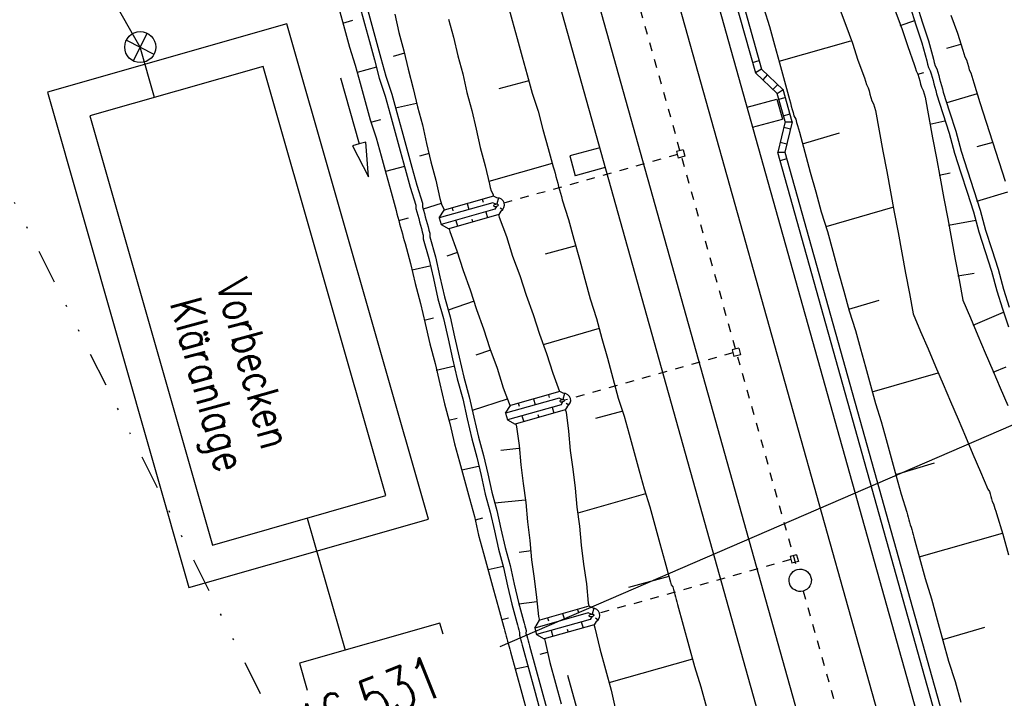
# Model space of a CAD drawing. Extents: x 447426 to 448116, y 440349 to 441552.
# Tile 75 of 96: x 447542 to 447599, y 441355 to 441395. Entities that reach past the tile are written whole.
import ezdxf

# ---------------------------------------------------------------- set-up
doc = ezdxf.new("R2010")
doc.units = 0
doc.header["$LTSCALE"] = 2
doc.header["$MEASUREMENT"] = 0
for name, pattern in [('ACAD_ISO03W100', [0.5, 0.25, -0.25]), ('ACAD_ISO10W100W', [0.5, 0.25, -0.25]), ('AUSGEZOGEN', [0]), ('GETRENNTX3', [3.25, 1, -0.75, 0, -0.75, 0, -0.75])]:
    doc.linetypes.add(name, pattern=pattern)
for name, color, linetype in [('ACHSELEMENT', 1, 'AUSGEZOGEN'), ('DB-Bahnachse', 7, 'CONTINUOUS'), ('DB-Bemassung', 15, 'CONTINUOUS'), ('DB-Bestand', 8, 'CONTINUOUS'), ('DB-Boeschungen', 15, 'CONTINUOUS'), ('DB-Gleisachsen', 7, 'CONTINUOUS'), ('DB-GRABEN', 15, 'AUSGEZOGEN'), ('DB-Ingenieurbauwerke', 15, 'CONTINUOUS'), ('DB-Kabelanlagen', 15, 'CONTINUOUS'), ('DB-Kläranlage', 15, 'CONTINUOUS'), ('FBRTOP', 250, 'AUSGEZOGEN'), ('TELEKOM', 4, 'GETRENNTX3')]:
    doc.layers.add(name, color=color, linetype=linetype)
doc.styles.add('ROMANS', font='romans.shx', dxfattribs={"width": 0.8})

# ---------------------------------------------------------------- blocks, each defined once
blk = doc.blocks.new('PRIM_A79_4')
at = {"layer": 'DB-Bestand', "color": 253, "linetype": 'Continuous'}
for points in [[(666.643, 264.095), (667.974, 262.883)], [(666.703, 262.823), (667.914, 264.154)]]:
    blk.add_lwpolyline(points, dxfattribs=at)
blk.add_circle((667.309, 263.489), 0.9, dxfattribs=at)

msp = doc.modelspace()

# ---------------------------------------------------------------- linework, layer by layer
at = {"layer": 'ACHSELEMENT'}
msp.add_line((447600.227, 441371.43), (447569.763, 441358.242), dxfattribs=at)
at = {"layer": 'DB-Bahnachse', "linetype": 'ACAD_ISO10W100W'}
for p, q in [((447569.045, 441427.145), (447587.083, 441362.75)), ((447587.433, 441361.498), (447591.44, 441347.194))]:
    msp.add_line(p, q, dxfattribs=at)
at = {"layer": 'DB-Bahnachse', "linetype": 'Continuous'}
msp.add_ellipse((447587.258, 441362.124), major_axis=(-0.46, 0.46), ratio=1, start_param=2.623338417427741, end_param=8.906523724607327, dxfattribs=at)
at = {"layer": 'DB-Boeschungen', "linetype": 'Continuous'}
for p, q in [((447570.204, 441395.799), (447570.494, 441394.738)), ((447585.132, 441395.426), (447585.47, 441394.378)), ((447589.521, 441395.486), (447589.908, 441394.452)), ((447566.793, 441394.814), (447567.083, 441393.753)), ((447570.494, 441394.738), (447570.785, 441393.677)), ((447585.47, 441394.378), (447585.761, 441393.317)), ((447589.908, 441394.452), (447590.295, 441393.417)), ((447567.083, 441393.753), (447567.325, 441392.679)), ((447570.785, 441393.677), (447571.075, 441392.616)), ((447586.025, 441392.352), (447590.207, 441393.549)), ((447585.761, 441393.317), (447586.051, 441392.256)), ((447590.295, 441393.417), (447590.62, 441392.418)), ((447567.325, 441392.679), (447567.616, 441391.618)), ((447571.075, 441392.616), (447571.365, 441391.555)), ((447590.62, 441392.418), (447591.007, 441391.383)), ((447586.051, 441392.256), (447586.341, 441391.195)), ((447567.616, 441391.618), (447567.858, 441390.544)), ((447571.458, 441391.218), (447569.721, 441390.743)), ((447571.365, 441391.555), (447571.656, 441390.494)), ((447591.007, 441391.383), (447591.06, 441391.19)), ((447586.341, 441391.195), (447586.632, 441390.134)), ((447591.06, 441391.19), (447591.113, 441390.997)), ((447591.113, 441390.997), (447591.214, 441390.817)), ((447591.214, 441390.817), (447591.266, 441390.624)), ((447567.858, 441390.544), (447568.148, 441389.483)), ((447571.656, 441390.494), (447571.994, 441389.447)), ((447586.632, 441390.134), (447586.684, 441389.941)), ((447591.266, 441390.624), (447591.319, 441390.432)), ((447591.319, 441390.432), (447591.372, 441390.239)), ((447591.372, 441390.239), (447591.425, 441390.046)), ((447586.684, 441389.941), (447586.737, 441389.748)), ((447586.737, 441389.748), (447586.79, 441389.555)), ((447586.79, 441389.555), (447586.843, 441389.362)), ((447591.425, 441390.046), (447591.526, 441389.866)), ((447591.526, 441389.866), (447591.579, 441389.673)), ((447591.579, 441389.673), (447591.631, 441389.48)), ((447568.148, 441389.483), (447568.39, 441388.409)), ((447571.994, 441389.447), (447572.284, 441388.386)), ((447586.843, 441389.362), (447586.895, 441389.169)), ((447586.895, 441389.169), (447586.996, 441388.99)), ((447586.996, 441388.99), (447587.049, 441388.797)), ((447591.631, 441389.48), (447591.852, 441388.296)), ((447568.39, 441388.409), (447568.632, 441387.334)), ((447572.284, 441388.386), (447572.588, 441387.276)), ((447587.049, 441388.797), (447587.102, 441388.604)), ((447587.102, 441388.604), (447587.155, 441388.411)), ((447587.155, 441388.411), (447587.208, 441388.218)), ((447587.208, 441388.218), (447587.524, 441387.06)), ((447587.392, 441387.543), (447589.549, 441388.185)), ((447591.852, 441388.296), (447592.072, 441387.112)), ((447568.632, 441387.334), (447568.923, 441386.273)), ((447572.588, 441387.276), (447572.878, 441386.215)), ((447587.524, 441387.06), (447587.841, 441385.903)), ((447592.072, 441387.112), (447592.292, 441385.929)), ((447568.923, 441386.273), (447569.165, 441385.199)), ((447572.825, 441386.408), (447569.125, 441385.344)), ((447572.878, 441386.215), (447572.931, 441386.022)), ((447572.931, 441386.022), (447572.984, 441385.829)), ((447572.984, 441385.829), (447573.036, 441385.637)), ((447573.036, 441385.637), (447573.089, 441385.444)), ((447587.841, 441385.903), (447588.158, 441384.746)), ((447592.292, 441385.929), (447592.512, 441384.745)), ((447569.165, 441385.199), (447569.217, 441385.006)), ((447569.217, 441385.006), (447569.27, 441384.813)), ((447573.089, 441385.444), (447573.142, 441385.251)), ((447573.142, 441385.251), (447573.195, 441385.058)), ((447573.195, 441385.058), (447573.248, 441384.865)), ((447569.27, 441384.813), (447569.371, 441384.634)), ((447569.371, 441384.634), (447569.408, 441384.5)), ((447573.248, 441384.865), (447573.3, 441384.672)), ((447573.3, 441384.672), (447573.353, 441384.479)), ((447573.353, 441384.479), (447573.406, 441384.286)), ((447588.158, 441384.746), (447588.474, 441383.588)), ((447592.512, 441384.745), (447592.733, 441383.561)), ((447573.406, 441384.286), (447573.771, 441383.142)), ((447588.76, 441382.733), (447592.653, 441383.85)), ((447569.702, 441383.423), (447569.741, 441383.283)), ((447569.741, 441383.283), (447570.154, 441382.152)), ((447588.474, 441383.588), (447588.839, 441382.444)), ((447592.733, 441383.561), (447592.953, 441382.377)), ((447573.771, 441383.142), (447574.088, 441381.985)), ((447570.154, 441382.152), (447570.519, 441381.008)), ((447588.839, 441382.444), (447589.156, 441381.286)), ((447592.953, 441382.377), (447593.173, 441381.193)), ((447574.193, 441381.599), (447572.409, 441381.11)), ((447574.088, 441381.985), (447574.404, 441380.827)), ((447570.519, 441381.008), (447570.932, 441379.877)), ((447589.156, 441381.286), (447589.473, 441380.129)), ((447593.173, 441381.193), (447593.393, 441380.009)), ((447574.404, 441380.827), (447574.721, 441379.67)), ((447570.932, 441379.877), (447571.297, 441378.733)), ((447589.473, 441380.129), (447589.789, 441378.972)), ((447593.393, 441380.009), (447593.613, 441378.826)), ((447574.721, 441379.67), (447575.038, 441378.512)), ((447571.297, 441378.733), (447571.71, 441377.602)), ((447589.789, 441378.972), (447590.106, 441377.814)), ((447593.613, 441378.826), (447593.834, 441377.642)), ((447575.038, 441378.512), (447575.403, 441377.368)), ((447590.08, 441377.91), (447591.851, 441378.447)), ((447571.71, 441377.602), (447572.075, 441376.457)), ((447590.106, 441377.814), (447590.471, 441376.67)), ((447593.834, 441377.642), (447594.269, 441376.62)), ((447575.403, 441377.368), (447575.719, 441376.21)), ((447572.075, 441376.457), (447572.488, 441375.326)), ((447575.561, 441376.789), (447572.295, 441375.844)), ((447590.471, 441376.67), (447590.761, 441375.609)), ((447594.269, 441376.62), (447594.704, 441375.599)), ((447575.719, 441376.21), (447576.036, 441375.053)), ((447572.488, 441375.326), (447572.853, 441374.182)), ((447590.761, 441375.609), (447591.052, 441374.548)), ((447594.704, 441375.599), (447595.139, 441374.577)), ((447576.036, 441375.053), (447576.353, 441373.895)), ((447572.853, 441374.182), (447573.242, 441373.116)), ((447591.052, 441374.548), (447591.342, 441373.487)), ((447591.447, 441373.101), (447595.292, 441374.205)), ((447595.139, 441374.577), (447595.574, 441373.556)), ((447576.353, 441373.895), (447576.669, 441372.738)), ((447591.342, 441373.487), (447591.632, 441372.426)), ((447595.574, 441373.556), (447596.009, 441372.535)), ((447576.669, 441372.738), (447577.008, 441371.69)), ((447591.632, 441372.426), (447591.971, 441371.378)), ((447596.009, 441372.535), (447596.444, 441371.513)), ((447573.58, 441372.065), (447573.631, 441371.907)), ((447573.631, 441371.907), (447573.777, 441370.806)), ((447576.929, 441371.98), (447575.337, 441371.544)), ((447577.008, 441371.69), (447577.298, 441370.629)), ((447591.971, 441371.378), (447592.261, 441370.317)), ((447596.444, 441371.513), (447596.879, 441370.492)), ((447573.777, 441370.806), (447573.874, 441369.692)), ((447577.298, 441370.629), (447577.588, 441369.568)), ((447592.261, 441370.317), (447592.551, 441369.256)), ((447596.879, 441370.492), (447597.314, 441369.47)), ((447573.874, 441369.692), (447574.02, 441368.592)), ((447577.588, 441369.568), (447577.879, 441368.507)), ((447597.314, 441369.47), (447597.748, 441368.449)), ((447592.551, 441369.256), (447592.842, 441368.195)), ((447592.815, 441368.291), (447595.069, 441368.96)), ((447574.02, 441368.592), (447574.165, 441367.491)), ((447577.879, 441368.507), (447578.169, 441367.446)), ((447597.748, 441368.449), (447598.183, 441367.428)), ((447592.842, 441368.195), (447593.132, 441367.134)), ((447574.165, 441367.491), (447574.263, 441366.377)), ((447578.248, 441367.157), (447574.307, 441366.027)), ((447578.169, 441367.446), (447578.508, 441366.398)), ((447598.183, 441367.428), (447598.271, 441367.296)), ((447598.271, 441367.296), (447598.311, 441367.151)), ((447598.311, 441367.151), (447598.35, 441367.007)), ((447593.132, 441367.134), (447593.47, 441366.086)), ((447598.35, 441367.007), (447598.39, 441366.862)), ((447598.39, 441366.862), (447598.43, 441366.717)), ((447598.43, 441366.717), (447598.517, 441366.586)), ((447598.517, 441366.586), (447598.557, 441366.441)), ((447574.263, 441366.377), (447574.408, 441365.277)), ((447578.508, 441366.398), (447578.798, 441365.337)), ((447593.47, 441366.086), (447593.51, 441365.941)), ((447598.557, 441366.441), (447598.597, 441366.296)), ((447598.597, 441366.296), (447598.636, 441366.152)), ((447598.636, 441366.152), (447598.676, 441366.007)), ((447598.676, 441366.007), (447599.054, 441364.815)), ((447593.51, 441365.941), (447593.55, 441365.797)), ((447593.55, 441365.797), (447593.589, 441365.652)), ((447593.589, 441365.652), (447593.629, 441365.507)), ((447593.629, 441365.507), (447593.668, 441365.363)), ((447574.408, 441365.277), (447574.506, 441364.163)), ((447578.798, 441365.337), (447579.088, 441364.276)), ((447593.668, 441365.363), (447593.708, 441365.218)), ((447593.708, 441365.218), (447593.747, 441365.073)), ((447593.747, 441365.073), (447593.787, 441364.929)), ((447593.787, 441364.929), (447593.827, 441364.784)), ((447594.183, 441363.482), (447599.041, 441364.863)), ((447579.088, 441364.276), (447579.378, 441363.215)), ((447593.827, 441364.784), (447593.866, 441364.639)), ((447593.866, 441364.639), (447594.196, 441363.434)), ((447599.054, 441364.815), (447599.384, 441363.609)), ((447574.506, 441364.163), (447574.651, 441363.062)), ((447579.378, 441363.215), (447579.669, 441362.154)), ((447594.196, 441363.434), (447594.526, 441362.228)), ((447574.651, 441363.062), (447574.81, 441361.914)), ((447579.616, 441362.347), (447577.253, 441361.701)), ((447579.669, 441362.154), (447579.708, 441362.01)), ((447579.708, 441362.01), (447579.748, 441361.865)), ((447594.526, 441362.228), (447594.904, 441361.035)), ((447574.81, 441361.914), (447574.907, 441360.8)), ((447579.748, 441361.865), (447579.836, 441361.734)), ((447579.836, 441361.734), (447579.875, 441361.589)), ((447579.875, 441361.589), (447579.915, 441361.444)), ((447579.915, 441361.444), (447579.954, 441361.3)), ((447579.954, 441361.3), (447579.994, 441361.155)), ((447579.994, 441361.155), (447580.034, 441361.01)), ((447580.034, 441361.01), (447580.073, 441360.865)), ((447580.073, 441360.865), (447580.113, 441360.721)), ((447594.904, 441361.035), (447595.234, 441359.83)), ((447574.907, 441360.8), (447574.947, 441360.655)), ((447574.947, 441360.655), (447574.958, 441360.615)), ((447580.113, 441360.721), (447580.443, 441359.515)), ((447595.234, 441359.83), (447595.564, 441358.624)), ((447575.254, 441359.535), (447575.264, 441359.498)), ((447575.264, 441359.498), (447575.303, 441359.353)), ((447575.303, 441359.353), (447575.585, 441358.134)), ((447580.443, 441359.515), (447580.773, 441358.309)), ((447595.551, 441358.672), (447597.997, 441359.393)), ((447595.564, 441358.624), (447595.894, 441357.418)), ((447575.585, 441358.134), (447575.915, 441356.928)), ((447580.773, 441358.309), (447581.102, 441357.104)), ((447580.984, 441357.538), (447576.126, 441356.157)), ((447595.894, 441357.418), (447596.272, 441356.226)), ((447575.915, 441356.928), (447576.245, 441355.723)), ((447581.102, 441357.104), (447581.481, 441355.911)), ((447576.245, 441355.723), (447576.526, 441354.504)), ((447581.481, 441355.911), (447581.81, 441354.706)), ((447596.272, 441356.226), (447596.602, 441355.02))]:
    msp.add_line(p, q, dxfattribs=at)
at = {"layer": 'DB-Gleisachsen', "linetype": 'Continuous'}
for p, q in [((447571.212, 441427.752), (447593.607, 441347.801)), ((447566.879, 441426.539), (447589.273, 441346.587))]:
    msp.add_line(p, q, dxfattribs=at)
at = {"layer": 'DB-GRABEN', "linetype": 'Continuous'}
for p, q in [((447561.942, 441395.872), (447562.272, 441394.666)), ((447560.399, 441395.449), (447560.729, 441394.244)), ((447561.556, 441395.766), (447561.886, 441394.56)), ((447592.789, 441395.292), (447593.175, 441394.257)), ((447593.657, 441395.529), (447593.995, 441394.481)), ((447594.043, 441395.635), (447594.381, 441394.587)), ((447560.636, 441394.581), (447561.215, 441394.74)), ((447562.272, 441394.666), (447562.562, 441393.605)), ((447563.657, 441395.097), (447563.899, 441394.023)), ((447593.074, 441394.437), (447593.929, 441394.722)), ((447596.021, 441395.036), (447596.408, 441394.001)), ((447560.729, 441394.244), (447561.019, 441393.183)), ((447561.886, 441394.56), (447562.176, 441393.499)), ((447593.175, 441394.257), (447593.514, 441393.209)), ((447593.995, 441394.481), (447594.334, 441393.434)), ((447594.381, 441394.587), (447594.72, 441393.539)), ((447562.562, 441393.605), (447562.853, 441392.544)), ((447563.899, 441394.023), (447564.19, 441392.962)), ((447594.72, 441393.539), (447595.01, 441392.478)), ((447596.408, 441394.001), (447596.733, 441393.001)), ((447561.019, 441393.183), (447561.358, 441392.135)), ((447562.176, 441393.499), (447562.467, 441392.438)), ((447564.19, 441392.962), (447564.432, 441391.887)), ((447593.514, 441393.209), (447593.901, 441392.175)), ((447594.334, 441393.434), (447594.624, 441392.373)), ((447596.592, 441393.326), (447595.772, 441393.101)), ((447596.733, 441393.001), (447596.786, 441392.808)), ((447562.467, 441392.438), (447562.757, 441391.377)), ((447562.853, 441392.544), (447563.143, 441391.483)), ((447564.229, 441392.817), (447563.554, 441392.632)), ((447594.624, 441392.373), (447594.677, 441392.18)), ((447595.01, 441392.478), (447595.063, 441392.285)), ((447596.786, 441392.808), (447596.838, 441392.616)), ((447596.838, 441392.616), (447596.94, 441392.436)), ((447596.94, 441392.436), (447596.992, 441392.243)), ((447561.358, 441392.135), (447561.648, 441391.074)), ((447562.585, 441392.004), (447561.476, 441391.701)), ((447564.432, 441391.887), (447564.735, 441390.778)), ((447593.901, 441392.175), (447593.954, 441391.982)), ((447593.954, 441391.982), (447594.006, 441391.789)), ((447594.006, 441391.789), (447594.107, 441391.609)), ((447594.677, 441392.18), (447594.73, 441391.987)), ((447594.73, 441391.987), (447594.831, 441391.807)), ((447594.831, 441391.807), (447594.883, 441391.614)), ((447595.063, 441392.285), (447595.116, 441392.092)), ((447595.116, 441392.092), (447595.217, 441391.913)), ((447595.217, 441391.913), (447595.269, 441391.72)), ((447596.992, 441392.243), (447597.045, 441392.05)), ((447597.045, 441392.05), (447597.098, 441391.857)), ((447597.098, 441391.857), (447597.199, 441391.677)), ((447560.506, 441391.396), (447561.583, 441387.544)), ((447562.757, 441391.377), (447563.096, 441390.329)), ((447563.143, 441391.483), (447563.481, 441390.435)), ((447594.107, 441391.609), (447594.445, 441391.701)), ((447594.107, 441391.609), (447594.16, 441391.416)), ((447594.16, 441391.416), (447594.213, 441391.223)), ((447594.213, 441391.223), (447594.266, 441391.03)), ((447594.883, 441391.614), (447594.936, 441391.421)), ((447594.936, 441391.421), (447594.989, 441391.228)), ((447594.989, 441391.228), (447595.042, 441391.035)), ((447595.269, 441391.72), (447595.322, 441391.527)), ((447595.322, 441391.527), (447595.375, 441391.334)), ((447595.375, 441391.334), (447595.428, 441391.141)), ((447597.199, 441391.677), (447597.252, 441391.484)), ((447597.252, 441391.484), (447597.304, 441391.292)), ((447597.304, 441391.292), (447597.357, 441391.099)), ((447561.648, 441391.074), (447561.938, 441390.013)), ((447564.735, 441390.778), (447564.977, 441389.704)), ((447594.266, 441391.03), (447594.318, 441390.837)), ((447594.318, 441390.837), (447594.419, 441390.658)), ((447594.419, 441390.658), (447594.472, 441390.465)), ((447595.042, 441391.035), (447595.095, 441390.842)), ((447595.095, 441390.842), (447595.147, 441390.65)), ((447595.147, 441390.65), (447595.2, 441390.457)), ((447595.428, 441391.141), (447595.48, 441390.948)), ((447595.48, 441390.948), (447595.533, 441390.755)), ((447595.533, 441390.755), (447595.586, 441390.562)), ((447597.357, 441391.099), (447597.722, 441389.954)), ((447563.096, 441390.329), (447563.386, 441389.269)), ((447563.481, 441390.435), (447563.772, 441389.374)), ((447594.472, 441390.465), (447594.525, 441390.272)), ((447594.525, 441390.272), (447594.745, 441389.088)), ((447595.2, 441390.457), (447595.565, 441389.312)), ((447595.586, 441390.562), (447595.951, 441389.418)), ((447595.806, 441389.948), (447597.577, 441390.485)), ((447561.938, 441390.013), (447562.228, 441388.952)), ((447564.925, 441389.897), (447563.706, 441389.615)), ((447564.977, 441389.704), (447565.268, 441388.643)), ((447597.722, 441389.954), (447598.087, 441388.81)), ((447562.228, 441388.952), (447562.567, 441387.904)), ((447562.268, 441388.807), (447562.847, 441388.965)), ((447563.386, 441389.269), (447563.676, 441388.207)), ((447563.772, 441389.374), (447564.062, 441388.313)), ((447594.745, 441389.088), (447594.965, 441387.904)), ((447595.565, 441389.312), (447595.93, 441388.168)), ((447595.951, 441389.418), (447596.316, 441388.274)), ((447565.268, 441388.643), (447565.51, 441387.569)), ((447594.803, 441388.689), (447595.684, 441388.878)), ((447598.087, 441388.81), (447598.452, 441387.666)), ((447562.567, 441387.904), (447562.857, 441386.843)), ((447563.676, 441388.207), (447563.966, 441387.146)), ((447564.062, 441388.313), (447564.352, 441387.252)), ((447594.965, 441387.904), (447595.186, 441386.72)), ((447595.93, 441388.168), (447596.247, 441387.011)), ((447596.316, 441388.274), (447596.633, 441387.116)), ((447561.583, 441387.544), (447561.197, 441387.436)), ((447561.197, 441387.436), (447562.121, 441385.618)), ((447561.968, 441387.652), (447561.583, 441387.544)), ((447562.121, 441385.618), (447561.968, 441387.652)), ((447564.352, 441387.252), (447564.643, 441386.191)), ((447565.51, 441387.569), (447565.752, 441386.495)), ((447598.465, 441387.618), (447597.549, 441387.367)), ((447598.452, 441387.666), (447598.817, 441386.522)), ((447562.857, 441386.843), (447563.148, 441385.782)), ((447563.966, 441387.146), (447564.257, 441386.085)), ((447565.668, 441386.99), (447565.089, 441386.832)), ((447595.186, 441386.72), (447595.406, 441385.537)), ((447596.247, 441387.011), (447596.612, 441385.866)), ((447596.633, 441387.116), (447596.997, 441385.972)), ((447564.217, 441386.23), (447563.108, 441385.927)), ((447564.257, 441386.085), (447564.547, 441385.024)), ((447564.643, 441386.191), (447564.933, 441385.13)), ((447565.752, 441386.495), (447566.042, 441385.434)), ((447598.817, 441386.522), (447599.182, 441385.377)), ((447563.148, 441385.782), (447563.438, 441384.721)), ((447595.353, 441385.729), (447595.993, 441385.853)), ((447595.406, 441385.537), (447595.626, 441384.353)), ((447596.612, 441385.866), (447596.977, 441384.722)), ((447596.997, 441385.972), (447597.362, 441384.828)), ((447564.547, 441385.024), (447564.886, 441383.977)), ((447564.933, 441385.13), (447565.271, 441384.082)), ((447566.042, 441385.434), (447566.284, 441384.359)), ((447563.438, 441384.721), (447563.728, 441383.66)), ((447566.284, 441384.359), (447566.337, 441384.166)), ((447569.403, 441384.502), (447566.539, 441383.69)), ((447569.601, 441384.402), (447569.403, 441384.502)), ((447569.687, 441384.393), (447569.59, 441384.044)), ((447595.626, 441384.353), (447595.846, 441383.169)), ((447596.977, 441384.722), (447597.341, 441383.578)), ((447597.362, 441384.828), (447597.727, 441383.683)), ((447597.534, 441384.201), (447599.353, 441384.75)), ((447564.886, 441383.977), (447564.89, 441383.771)), ((447564.89, 441383.771), (447564.943, 441383.578)), ((447565.271, 441384.082), (447565.276, 441383.876)), ((447565.276, 441383.876), (447565.329, 441383.683)), ((447566.363, 441384.07), (447565.316, 441383.731)), ((447569.366, 441384.118), (447566.246, 441383.232)), ((447566.337, 441384.166), (447566.39, 441383.973)), ((447566.39, 441383.973), (447566.491, 441383.794)), ((447566.491, 441383.794), (447566.524, 441383.672)), ((447566.991, 441383.818), (447567.042, 441383.645)), ((447567.872, 441384.068), (447567.973, 441383.722)), ((447568.743, 441384.315), (447568.793, 441384.142)), ((447569.531, 441384.035), (447569.366, 441384.118)), ((447569.573, 441383.891), (447569.478, 441383.734)), ((447569.787, 441383.817), (447569.938, 441383.716)), ((447563.728, 441383.66), (447563.781, 441383.467)), ((447563.781, 441383.467), (447563.834, 441383.274)), ((447563.834, 441383.274), (447563.886, 441383.081)), ((447563.886, 441383.081), (447564.465, 441383.24)), ((447564.943, 441383.578), (447564.996, 441383.385)), ((447564.996, 441383.385), (447565.048, 441383.192)), ((447565.048, 441383.192), (447565.101, 441382.999)), ((447565.329, 441383.683), (447565.381, 441383.49)), ((447565.381, 441383.49), (447565.434, 441383.297)), ((447565.434, 441383.297), (447565.487, 441383.104)), ((447566.246, 441383.232), (447566.534, 441383.688)), ((447566.246, 441383.232), (447566.358, 441382.848)), ((447569.478, 441383.734), (447566.358, 441382.848)), ((447569.713, 441383.426), (447566.805, 441382.601)), ((447568.956, 441383.586), (447569.057, 441383.24)), ((447569.828, 441383.617), (447569.713, 441383.426)), ((447597.341, 441383.578), (447597.658, 441382.42)), ((447597.727, 441383.683), (447598.044, 441382.526)), ((447563.886, 441383.081), (447563.939, 441382.888)), ((447563.939, 441382.888), (447563.992, 441382.695)), ((447563.992, 441382.695), (447564.045, 441382.502)), ((447565.101, 441382.999), (447565.154, 441382.806)), ((447565.154, 441382.806), (447565.207, 441382.613)), ((447565.487, 441383.104), (447565.54, 441382.912)), ((447565.54, 441382.912), (447565.593, 441382.719)), ((447565.593, 441382.719), (447565.645, 441382.526)), ((447566.358, 441382.848), (447566.805, 441382.601)), ((447567.204, 441383.088), (447567.306, 441382.743)), ((447568.136, 441383.166), (447568.186, 441382.993)), ((447595.846, 441383.169), (447596.067, 441381.985)), ((447595.891, 441382.818), (447597.473, 441383.096)), ((447564.045, 441382.502), (447564.098, 441382.31)), ((447564.098, 441382.31), (447564.15, 441382.117)), ((447564.15, 441382.117), (447564.203, 441381.924)), ((447565.207, 441382.613), (447565.26, 441382.42)), ((447565.26, 441382.42), (447565.312, 441382.227)), ((447565.312, 441382.227), (447565.317, 441382.021)), ((447565.645, 441382.526), (447565.698, 441382.333)), ((447565.698, 441382.333), (447565.703, 441382.127)), ((447565.703, 441382.127), (447566.019, 441380.969)), ((447566.816, 441382.604), (447566.86, 441382.443)), ((447566.86, 441382.443), (447567.273, 441381.312)), ((447597.658, 441382.42), (447598.023, 441381.276)), ((447598.044, 441382.526), (447598.409, 441381.382)), ((447564.203, 441381.924), (447564.256, 441381.731)), ((447564.256, 441381.731), (447564.573, 441380.573)), ((447565.317, 441382.021), (447565.634, 441380.864)), ((447596.067, 441381.985), (447596.287, 441380.801)), ((447566.019, 441380.969), (447566.288, 441379.799)), ((447567.3, 441381.216), (447566.686, 441380.996)), ((447567.273, 441381.312), (447567.638, 441380.168)), ((447598.023, 441381.276), (447598.388, 441380.132)), ((447598.409, 441381.382), (447598.774, 441380.237)), ((447564.573, 441380.573), (447564.841, 441379.403)), ((447565.704, 441380.416), (447564.678, 441380.188)), ((447565.634, 441380.864), (447565.902, 441379.693)), ((447596.287, 441380.801), (447596.507, 441379.617)), ((447566.288, 441379.799), (447566.556, 441378.628)), ((447567.638, 441380.168), (447568.051, 441379.037)), ((447596.441, 441379.858), (447597.384, 441380.013)), ((447598.388, 441380.132), (447598.705, 441378.974)), ((447598.774, 441380.237), (447599.09, 441379.08)), ((447564.841, 441379.403), (447565.158, 441378.245)), ((447565.902, 441379.693), (447566.171, 441378.522)), ((447596.507, 441379.617), (447596.727, 441378.433)), ((447566.556, 441378.628), (447566.873, 441377.471)), ((447568.051, 441379.037), (447568.416, 441377.893)), ((447598.705, 441378.974), (447599.043, 441377.927)), ((447599.09, 441379.08), (447599.429, 441378.032)), ((447565.158, 441378.245), (447565.426, 441377.075)), ((447566.171, 441378.522), (447566.487, 441377.365)), ((447568.284, 441378.375), (447566.767, 441377.856)), ((447596.727, 441378.433), (447597.162, 441377.412)), ((447566.873, 441377.471), (447567.142, 441376.3)), ((447568.416, 441377.893), (447568.829, 441376.762)), ((447597.329, 441376.991), (447599.096, 441377.734)), ((447599.043, 441377.927), (447599.382, 441376.879)), ((447565.373, 441377.268), (447565.904, 441377.413)), ((447565.426, 441377.075), (447565.695, 441375.904)), ((447566.487, 441377.365), (447566.756, 441376.194)), ((447597.162, 441377.412), (447597.597, 441376.391)), ((447568.829, 441376.762), (447569.194, 441375.617)), ((447597.597, 441376.391), (447598.032, 441375.369)), ((447565.695, 441375.904), (447566.011, 441374.747)), ((447566.756, 441376.194), (447567.024, 441375.024)), ((447567.142, 441376.3), (447567.41, 441375.129)), ((447569.221, 441375.521), (447568.366, 441375.235)), ((447569.194, 441375.617), (447569.608, 441374.486)), ((447598.032, 441375.369), (447598.467, 441374.348)), ((447566.011, 441374.747), (447566.28, 441373.576)), ((447567.024, 441375.024), (447567.293, 441373.853)), ((447567.41, 441375.129), (447567.678, 441373.959)), ((447567.143, 441374.59), (447566.069, 441374.348)), ((447569.608, 441374.486), (447569.972, 441373.342)), ((447598.467, 441374.348), (447598.902, 441373.326)), ((447598.494, 441374.251), (447599.239, 441374.559)), ((447566.28, 441373.576), (447566.548, 441372.405)), ((447567.293, 441373.853), (447567.609, 441372.695)), ((447567.678, 441373.959), (447567.995, 441372.801)), ((447569.972, 441373.342), (447570.365, 441372.268)), ((447573.258, 441373.121), (447570.394, 441372.308)), ((447572.598, 441372.933), (447572.648, 441372.761)), ((447573.456, 441373.021), (447573.258, 441373.121)), ((447573.542, 441373.011), (447573.445, 441372.662)), ((447598.902, 441373.326), (447599.337, 441372.305)), ((447566.548, 441372.405), (447566.865, 441371.248)), ((447567.609, 441372.695), (447567.878, 441371.525)), ((447567.995, 441372.801), (447568.264, 441371.63)), ((447570.205, 441372.68), (447568.158, 441372.016)), ((447573.221, 441372.736), (447570.101, 441371.85)), ((447570.101, 441371.85), (447570.389, 441372.307)), ((447573.333, 441372.352), (447570.213, 441371.467)), ((447570.846, 441372.436), (447570.897, 441372.264)), ((447571.727, 441372.686), (447571.828, 441372.341)), ((447573.386, 441372.653), (447573.221, 441372.736)), ((447573.428, 441372.509), (447573.333, 441372.352)), ((447573.642, 441372.436), (447573.793, 441372.334)), ((447570.101, 441371.85), (447570.213, 441371.467)), ((447573.568, 441372.045), (447570.66, 441371.219)), ((447571.991, 441371.784), (447572.042, 441371.611)), ((447572.811, 441372.204), (447572.912, 441371.858)), ((447573.684, 441372.236), (447573.568, 441372.045)), ((447566.812, 441371.441), (447567.294, 441371.573)), ((447566.865, 441371.248), (447567.133, 441370.077)), ((447567.878, 441371.525), (447568.146, 441370.354)), ((447568.264, 441371.63), (447568.532, 441370.46)), ((447570.213, 441371.467), (447570.66, 441371.219)), ((447570.698, 441371.23), (447570.751, 441371.067)), ((447571.06, 441371.707), (447571.161, 441371.361)), ((447570.751, 441371.067), (447570.896, 441369.966)), ((447567.133, 441370.077), (447567.424, 441369.016)), ((447568.146, 441370.354), (447568.437, 441369.293)), ((447568.532, 441370.46), (447568.822, 441369.399)), ((447570.887, 441369.808), (447569.835, 441369.676)), ((447570.896, 441369.966), (447570.994, 441368.852)), ((447567.424, 441369.016), (447567.714, 441367.955)), ((447568.437, 441369.293), (447568.679, 441368.219)), ((447568.822, 441369.399), (447569.064, 441368.325)), ((447568.533, 441368.75), (447567.556, 441368.534)), ((447569.064, 441368.325), (447569.306, 441367.25)), ((447570.994, 441368.852), (447571.139, 441367.752)), ((447567.714, 441367.955), (447568.004, 441366.894)), ((447568.679, 441368.219), (447568.921, 441367.145)), ((447571.139, 441367.752), (447571.285, 441366.651)), ((447568.921, 441367.145), (447569.211, 441366.084)), ((447569.306, 441367.25), (447569.597, 441366.189)), ((447568.004, 441366.894), (447568.295, 441365.833)), ((447571.245, 441366.796), (447569.478, 441366.623)), ((447571.285, 441366.651), (447571.382, 441365.537)), ((447569.211, 441366.084), (447569.453, 441365.01)), ((447569.597, 441366.189), (447569.839, 441365.115)), ((447568.295, 441365.833), (447568.537, 441364.759)), ((447568.347, 441365.64), (447568.781, 441365.759)), ((447571.382, 441365.537), (447571.528, 441364.437)), ((447569.453, 441365.01), (447569.695, 441363.935)), ((447569.839, 441365.115), (447570.081, 441364.041)), ((447568.537, 441364.759), (447568.827, 441363.698)), ((447571.528, 441364.437), (447571.625, 441363.323)), ((447569.695, 441363.935), (447569.985, 441362.874)), ((447570.081, 441364.041), (447570.371, 441362.98)), ((447571.59, 441363.832), (447570.888, 441363.743)), ((447568.827, 441363.698), (447569.117, 441362.637)), ((447571.625, 441363.323), (447571.771, 441362.222)), ((447569.972, 441362.923), (447569.091, 441362.733)), ((447569.117, 441362.637), (447569.408, 441361.576)), ((447569.985, 441362.874), (447570.227, 441361.8)), ((447570.371, 441362.98), (447570.613, 441361.906)), ((447571.771, 441362.222), (447571.916, 441361.122)), ((447569.408, 441361.576), (447569.698, 441360.515)), ((447570.227, 441361.8), (447570.47, 441360.726)), ((447570.613, 441361.906), (447570.855, 441360.832)), ((447571.934, 441360.868), (447570.882, 441360.735)), ((447571.916, 441361.122), (447572.014, 441360.008)), ((447569.698, 441360.515), (447569.988, 441359.454)), ((447570.47, 441360.726), (447570.76, 441359.665)), ((447570.855, 441360.832), (447571.146, 441359.771)), ((447574.959, 441360.615), (447572.095, 441359.802)), ((447574.299, 441360.428), (447574.35, 441360.255)), ((447575.157, 441360.515), (447574.959, 441360.615)), ((447575.243, 441360.506), (447575.146, 441360.156)), ((447569.883, 441359.84), (447570.268, 441359.945)), ((447571.146, 441359.771), (447571.185, 441359.626)), ((447574.922, 441360.231), (447571.802, 441359.345)), ((447571.802, 441359.345), (447572.09, 441359.801)), ((447575.035, 441359.847), (447571.914, 441358.961)), ((447572.014, 441360.008), (447572.053, 441359.863)), ((447572.053, 441359.863), (447572.076, 441359.779)), ((447572.547, 441359.931), (447572.598, 441359.758)), ((447573.428, 441360.181), (447573.529, 441359.835)), ((447574.512, 441359.698), (447574.614, 441359.353)), ((447575.087, 441360.147), (447574.922, 441360.231)), ((447575.129, 441360.003), (447575.035, 441359.847)), ((447575.385, 441359.73), (447575.269, 441359.539)), ((447575.343, 441359.93), (447575.494, 441359.828)), ((447569.988, 441359.454), (447570.028, 441359.309)), ((447570.028, 441359.309), (447570.067, 441359.165)), ((447570.067, 441359.165), (447570.107, 441359.02)), ((447570.76, 441359.665), (447570.799, 441359.52)), ((447570.799, 441359.52), (447570.839, 441359.376)), ((447570.839, 441359.376), (447570.879, 441359.231)), ((447570.879, 441359.231), (447570.918, 441359.086)), ((447571.185, 441359.626), (447571.225, 441359.481)), ((447571.225, 441359.481), (447571.264, 441359.337)), ((447571.264, 441359.337), (447571.304, 441359.192)), ((447571.304, 441359.192), (447571.295, 441359.034)), ((447571.802, 441359.345), (447571.914, 441358.961)), ((447575.269, 441359.539), (447572.362, 441358.714)), ((447572.761, 441359.201), (447572.862, 441358.856)), ((447573.692, 441359.278), (447573.743, 441359.106)), ((447570.107, 441359.02), (447570.147, 441358.875)), ((447570.147, 441358.875), (447570.186, 441358.731)), ((447570.186, 441358.731), (447570.226, 441358.586)), ((447570.226, 441358.586), (447570.265, 441358.441)), ((447570.918, 441359.086), (447570.91, 441358.928)), ((447570.91, 441358.928), (447570.949, 441358.784)), ((447570.949, 441358.784), (447570.989, 441358.639)), ((447570.989, 441358.639), (447571.028, 441358.494)), ((447571.295, 441359.034), (447571.335, 441358.889)), ((447571.335, 441358.889), (447571.375, 441358.745)), ((447571.375, 441358.745), (447571.414, 441358.6)), ((447571.414, 441358.6), (447571.454, 441358.455)), ((447571.914, 441358.961), (447572.362, 441358.714)), ((447572.367, 441358.715), (447572.37, 441358.706)), ((447572.37, 441358.706), (447572.41, 441358.561)), ((447572.41, 441358.561), (447572.691, 441357.342)), ((447570.265, 441358.441), (447570.318, 441358.248)), ((447570.318, 441358.248), (447570.358, 441358.104)), ((447570.358, 441358.104), (447570.397, 441357.959)), ((447571.028, 441358.494), (447571.068, 441358.35)), ((447571.068, 441358.35), (447571.107, 441358.205)), ((447571.107, 441358.205), (447571.437, 441356.999)), ((447571.454, 441358.455), (447571.493, 441358.311)), ((447571.493, 441358.311), (447571.823, 441357.105)), ((447570.397, 441357.959), (447570.727, 441356.753)), ((447572.533, 441357.921), (447572.099, 441357.802)), ((447571.411, 441357.096), (447570.674, 441356.946)), ((447571.437, 441356.999), (447571.767, 441355.794)), ((447571.823, 441357.105), (447572.153, 441355.899)), ((447572.691, 441357.342), (447573.021, 441356.137)), ((447570.727, 441356.753), (447571.057, 441355.547)), ((447573.702, 441356.594), (447574.778, 441352.742)), ((447571.767, 441355.794), (447572.097, 441354.588)), ((447572.153, 441355.899), (447572.483, 441354.694)), ((447573.021, 441356.137), (447573.351, 441354.931)), ((447571.057, 441355.547), (447571.387, 441354.342))]:
    msp.add_line(p, q, dxfattribs=at)
for centre in [(447569.552, 441383.963), (447573.407, 441372.581), (447575.108, 441360.075)]:
    msp.add_ellipse(centre, major_axis=(0.477, 0.131), ratio=0.878873, start_param=-1.207606, end_param=1.235056, dxfattribs=at)
at = {"layer": 'DB-Ingenieurbauwerke', "linetype": 'Continuous'}
for p, q in [((447569.626, 441441.571), (447594.657, 441352.208)), ((447561.632, 441437.112), (447586.087, 441349.807)), ((447584.166, 441389.674), (447585.902, 441390.149)), ((447585.902, 441390.149), (447586.219, 441388.991)), ((447584.483, 441388.516), (447586.219, 441388.991)), ((447575.584, 441387.317), (447573.848, 441386.841)), ((447580.442, 441387.204), (447580.056, 441387.099)), ((447580.442, 441387.204), (447580.547, 441386.818)), ((447573.848, 441386.841), (447574.165, 441385.684)), ((447580.056, 441387.099), (447580.161, 441386.713)), ((447580.547, 441386.818), (447580.161, 441386.713)), ((447575.901, 441386.159), (447574.165, 441385.684)), ((447583.679, 441375.648), (447583.293, 441375.543)), ((447583.293, 441375.543), (447583.398, 441375.157)), ((447583.784, 441375.262), (447583.398, 441375.157)), ((447583.679, 441375.648), (447583.784, 441375.262)), ((447587.05, 441363.612), (447586.664, 441363.507)), ((447586.664, 441363.507), (447586.77, 441363.121)), ((447587.155, 441363.226), (447586.77, 441363.121)), ((447587.05, 441363.612), (447587.155, 441363.226))]:
    msp.add_line(p, q, dxfattribs=at)
at = {"layer": 'DB-Ingenieurbauwerke', "linetype": 'ACAD_ISO03W100'}
for p, q in [((447580.105, 441386.921), (447569.683, 441383.996)), ((447583.341, 441375.366), (447573.538, 441372.614)), ((447586.713, 441363.329), (447575.239, 441360.109))]:
    msp.add_line(p, q, dxfattribs=at)
at = {"layer": 'DB-Ingenieurbauwerke', "linetype": 'Continuous'}
for centre in [(447569.552, 441383.963), (447575.108, 441360.075)]:
    msp.add_ellipse(centre, major_axis=(0.13, 0.037), ratio=0.555556, start_param=0, end_param=6.283185, dxfattribs=at)
msp.add_ellipse((447573.407, 441372.581), major_axis=(0.13, 0.037), ratio=0.555556, dxfattribs=at)
at = {"layer": 'DB-Kabelanlagen', "linetype": 'Continuous'}
for p, q in [((447570.254, 441443.065), (447584.648, 441391.685)), ((447570.673, 441443.052), (447585.004, 441391.9)), ((447584.49, 441392.289), (447584.874, 441392.391)), ((447585.007, 441391.902), (447584.652, 441391.687)), ((447586.267, 441390.696), (447585.007, 441391.902)), ((447585.911, 441390.471), (447584.652, 441391.687)), ((447585.358, 441391.575), (447585.073, 441391.28)), ((447585.661, 441390.711), (447585.946, 441391.006)), ((447585.911, 441390.471), (447586.261, 441390.702)), ((447586.797, 441388.83), (447586.261, 441390.702)), ((447586.377, 441388.841), (447585.911, 441390.471)), ((447586.006, 441390.138), (447586.391, 441390.248)), ((447586.281, 441389.177), (447586.651, 441389.286)), ((447586.378, 441388.845), (447585.947, 441387.063)), ((447586.297, 441388.508), (447586.695, 441388.411)), ((447586.797, 441388.83), (447586.366, 441387.051)), ((447586.374, 441388.828), (447586.797, 441388.83)), ((447586.086, 441387.637), (447586.485, 441387.543)), ((447585.943, 441387.063), (447595.282, 441353.728)), ((447585.947, 441387.063), (447586.366, 441387.051)), ((447586.469, 441386.664), (447586.085, 441386.562)), ((447586.362, 441387.051), (447595.667, 441353.836))]:
    msp.add_line(p, q, dxfattribs=at)
at = {"layer": 'DB-Kläranlage', "linetype": 'Continuous'}
for p, q in [((447548.837, 441393.179), (447546.352, 441397.527)), ((447557.377, 441394.53), (447543.435, 441390.549)), ((447565.614, 441365.683), (447557.377, 441394.53)), ((447549.676, 441390.241), (447548.837, 441393.179)), ((447556.003, 441392.058), (447545.907, 441389.175)), ((447563.142, 441367.057), (447556.003, 441392.058)), ((447543.434, 441390.549), (447551.671, 441361.702)), ((447545.907, 441389.175), (447553.045, 441364.174)), ((447553.045, 441364.174), (447563.142, 441367.057)), ((447551.671, 441361.702), (447565.614, 441365.683)), ((447558.566, 441365.741), (447560.763, 441358.048)), ((447566.287, 441359.625), (447558.114, 441357.292)), ((447566.469, 441358.991), (447566.287, 441359.625)), ((447558.114, 441357.292), (447558.561, 441355.726))]:
    msp.add_line(p, q, dxfattribs=at)
at = {"layer": 'FBRTOP'}
msp.add_lwpolyline([(447648.3, 441394.189, -0.00046), (447651.558, 441386.765, -0.000936), (447653.149, 441383.111, -0.000011), (447658.188, 441371.481, -0.001186), (447658.234, 441371.373, -0.001593), (447659.941, 441367.345, -0.000871), (447663.027, 441359.963, -0.000443), (447665.664, 441353.607, -0.000535), (447667.839, 441348.337, -0.000857), (447670.134, 441342.73, -0.000817), (447672.522, 441336.842, -0.001316), (447674.058, 441333.006, -0.000651), (447677.134, 441325.239, -0.001578), (447680.908, 441315.583, -0.001127), (447686.117, 441302.039, -0.001468), (447690.143, 441291.406, -0.001231), (447694.876, 441278.701, -0.001665), (447699.113, 441267.123, -0.00163), (447703.363, 441255.266, -0.001881)], format="xyb", dxfattribs=at)
at = {"layer": 'TELEKOM'}
msp.add_lwpolyline([(447555.847, 441355.519), (447534.067, 441399.023)], dxfattribs=at)

# ---------------------------------------------------------------- block references
at = {"layer": 'DB-Bemassung', "linetype": 'Continuous', "rotation": 285.306219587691}
msp.add_blockref('PRIM_A79_4', (447118.54, 441967.263), dxfattribs=at)

# ---------------------------------------------------------------- texts
at = {"layer": 'ACHSELEMENT', "style": 'ROMANS', "width": 0.75}
msp.add_text('km 413,946.531', height=2.5, rotation=21.80594, dxfattribs=at).set_placement((447547.059, 441347.68))
at = {"layer": 'DB-Kläranlage', "linetype": 'Continuous', "style": 'ROMANS', "oblique": 0, "width": 0.8}
for s, p in [('Vorbecken', (447553.264, 441379.37)), ('Kläranlage', (447550.55, 441378.273))]:
    msp.add_text(s, height=1.85, rotation=285.30622, dxfattribs=at).set_placement(p)

doc.saveas('drawing.dxf')
